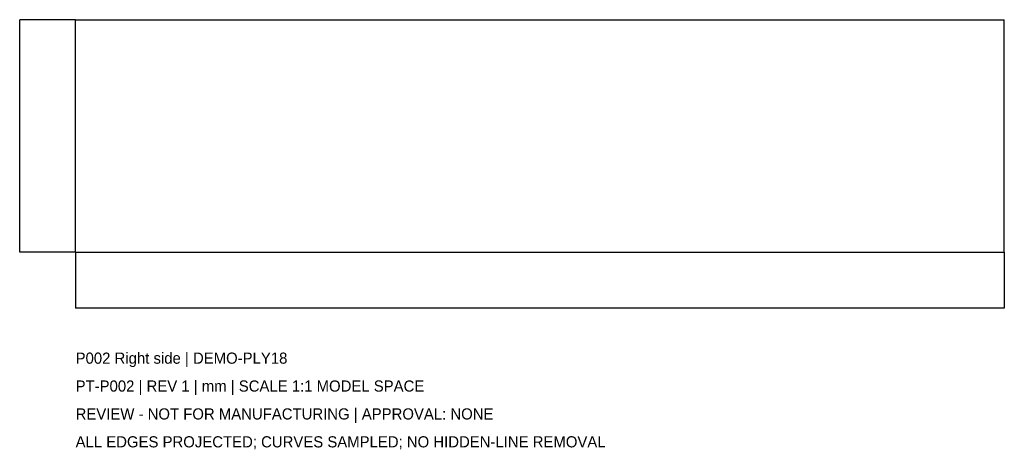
# Model space of a CAD drawing. Header units: millimetres. Extents: x -1008 to 900, y -609 to 225.
import ezdxf

# ---------------------------------------------------------------- set-up
doc = ezdxf.new("R2010")
doc.units = ezdxf.units.MM
for name, color, linetype in [('CAD', 7, 'Continuous'), ('DIMENSIONS', 2, 'Continuous'), ('NOTES', 3, 'Continuous')]:
    doc.layers.add(name, color=color, linetype=linetype)
doc.styles.add('OpenSansCondensed-Light', font='OpenSansCondensed-Light.ttf')
doc.dimstyles.new('EZDXF', dxfattribs={"dimtxt": 0.25, "dimasz": 0.175, "dimexe": 0.375, "dimexo": 0.125, "dimgap": 0.1, "dimtad": 1, "dimlfac": 100, "dimzin": 12, "dimdsep": 46, "dimtxsty": 'OpenSansCondensed-Light', "dimblk": 'ARCHTICK', "dimcen": 2.5, "dimazin": 3, "dimtfac": 0.5, "dimtmove": 2, "dimatfit": 3})

# ---------------------------------------------------------------- blocks, each defined once
blk = doc.blocks.new('_ARCHTICK')
at = {"color": 0, "linetype": 'BYBLOCK', "const_width": 0.15}
blk.add_lwpolyline([(-0.5, -0.5), (0.5, 0.5)], dxfattribs=at)

msp = doc.modelspace()

# ---------------------------------------------------------------- linework, layer by layer
at = {"layer": 'CAD'}
for points in [[(-900, -225), (-900, 225)], [(-900, 225), (-900, 225)], [(-900, -225), (-900, 225)], [(-900, 225), (900, 225)], [(-900, 225), (900, 225)], [(900, -225), (900, 225)], [(900, 225), (900, 225)], [(900, -225), (900, 225)], [(-900, -225), (-900, -225)], [(-900, -225), (900, -225)], [(-900, -225), (900, -225)], [(900, -225), (900, -225)]]:
    msp.add_lwpolyline(points, dxfattribs=at)

# ---------------------------------------------------------------- texts
at = {"layer": 'NOTES'}
for s, p in [('P002 Right side | DEMO-PLY18', (-900, -441)), ('PT-P002 | REV 1 | mm | SCALE 1:1 MODEL SPACE', (-900, -495)), ('REVIEW - NOT FOR MANUFACTURING | APPROVAL: NONE', (-900, -549)), ('ALL EDGES PROJECTED; CURVES SAMPLED; NO HIDDEN-LINE REMOVAL', (-900, -603))]:
    msp.add_text(s, height=21.6, dxfattribs=at).set_placement(p)

# ---------------------------------------------------------------- dimensions: what is measured, and where the dimension line sits
at = {"layer": 'DIMENSIONS'}
msp.add_linear_dim(base=(-1008, -225), p1=(-900, -225), p2=(-900, 225), angle=90, dimstyle='EZDXF', dxfattribs=at).render()
msp.add_linear_dim(base=(-900, -333), p1=(-900, -225), p2=(900, -225), dimstyle='EZDXF', dxfattribs=at).render()

doc.saveas('drawing.dxf')
